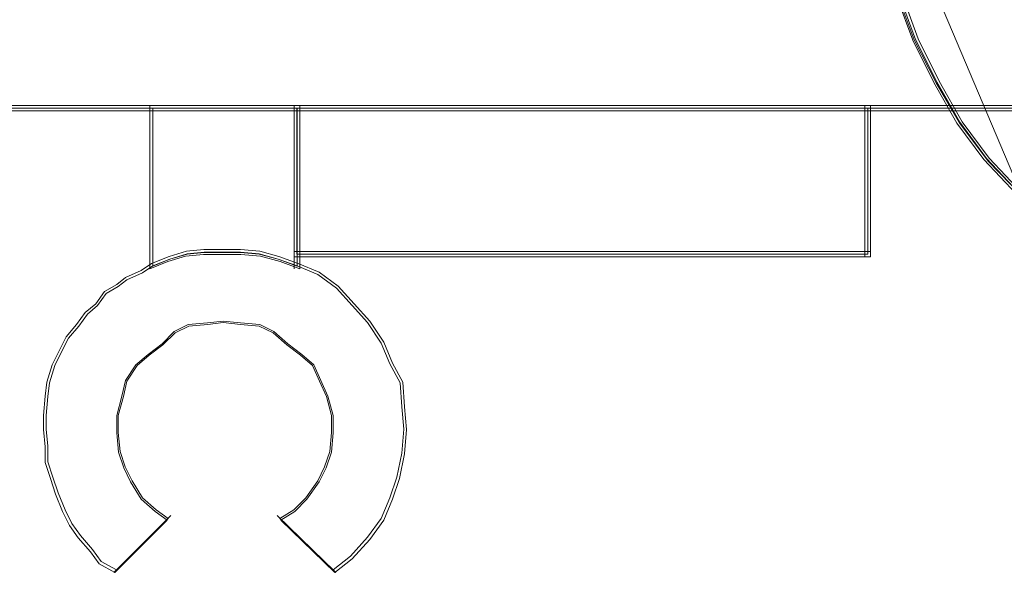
# Model space of a CAD drawing. Header units: millimetres. Extents: x -1290 to 1795, y -4192 to -1311.
# Tile 152 of 256: x 592.64 to 595.39, y -3304.42 to -3302.85. Entities that reach past the tile are written whole.
import ezdxf

# ---------------------------------------------------------------- set-up
doc = ezdxf.new("R2010")
doc.units = ezdxf.units.MM
doc.layers.add('$EL_istn', color=7, linetype='Continuous', lineweight=15)
doc.layers.add('Aparatura', color=7, linetype='Continuous', lineweight=13)
doc.styles.get("Standard").update_dxf_attribs({"font": 'ARIALN.TTF', "width": 0.8})
doc.dimstyles.new('100', dxfattribs={"dimtxt": 15, "dimasz": 10, "dimexe": 1.25, "dimexo": 0.625, "dimtad": 1, "dimdec": 0, "dimtxsty": 'Standard', "dimblk": 'OBLIQUE', "dimcen": 2.5, "dimadec": 0, "dimazin": 0, "dimtfac": 1, "dimtdec": 0, "dimtmove": 0, "dimatfit": 3, "dimldrblk": 'NONE', "dimfxl": 1, "dimarcsym": 0})

# ---------------------------------------------------------------- blocks, each defined once
blk = doc.blocks.new('_Oblique')
at = {"color": 0, "linetype": 'ByBlock', "lineweight": -2}
blk.add_line((-0.5, -0.5), (0.5, 0.5), dxfattribs=at)
blk = doc.blocks.new('*D43')
at = {"layer": '$EL_istn', "color": 0, "linetype": 'Continuous', "lineweight": -2, "ltscale": 0.1}
for p, q in [((605.2914, -3294.7164), (605.2914, -3319.5177)), ((518.0914, -3296.8148), (518.0914, -3319.5177)), ((518.0914, -3318.2677), (605.2914, -3318.2677))]:
    blk.add_line(p, q, dxfattribs=at)
at = {"layer": 'Defpoints', "color": 0}
for p in [(605.2914, -3294.0914), (518.0914, -3296.1898), (605.2914, -3318.2677)]:
    blk.add_point(p, dxfattribs=at)
at = {"layer": '$EL_istn', "color": 0, "linetype": 'ByBlock', "lineweight": -2, "xscale": 5, "yscale": 5, "zscale": 5, "rotation": 180}
blk.add_blockref('_Oblique', (518.0914, -3318.2677), dxfattribs=at)
at = {"layer": '$EL_istn', "color": 0, "linetype": 'ByBlock', "lineweight": -2, "xscale": 5, "yscale": 5, "zscale": 5}
blk.add_blockref('_Oblique', (605.2914, -3318.2677), dxfattribs=at)
at = {"layer": '$EL_istn', "color": 0, "lineweight": 5, "insert": (561.6914, -3313.5581), "char_height": 8, "attachment_point": 5}
blk.add_mtext('436', dxfattribs=at)
blk = doc.blocks.new('_None')

msp = doc.modelspace()

# ---------------------------------------------------------------- linework, layer by layer
at = {"layer": 'Aparatura', "lineweight": 13}
for points in [[(595.4358, -3303.336), (595.3445, -3303.2392), (595.2693, -3303.1371), (595.2048, -3303.0242), (595.1458, -3302.9059), (595.1028, -3302.7877), (595.0759, -3302.664), (595.0544, -3302.535), (595.0491, -3302.4006), (595.0491, -3301.3739), (595.0491, -3301.3739), (589.2159, -3301.3739)], [(595.4428, -3303.3356), (595.3515, -3303.2384), (595.2763, -3303.1359), (595.2118, -3303.0225), (595.1527, -3302.9038), (595.1097, -3302.7851), (595.0829, -3302.6609), (595.0614, -3302.5314), (595.056, -3302.3965), (595.056, -3301.3656), (595.056, -3301.3656), (589.2216, -3301.3656)], [(595.4823, -3301.5213), (595.3907, -3301.6292), (595.3099, -3301.7425), (595.2399, -3301.8612), (595.186, -3301.9906), (595.1483, -3302.1255), (595.1268, -3302.2604), (595.116, -3302.4006), (595.1106, -3302.4006), (595.1053, -3302.4006), (595.0783, -3302.4006), (595.046, -3302.4006), (595.0406, -3302.4006), (595.046, -3302.5355), (595.0676, -3302.6649), (595.0945, -3302.789), (595.1376, -3302.9077), (595.1968, -3303.0264), (595.2614, -3303.1397), (595.3368, -3303.2422), (595.4284, -3303.3393)], [(591.772, -3303.098), (593.0092, -3303.098), (593.2065, -3303.098), (593.4135, -3303.098), (595.0117, -3303.098), (597.2501, -3303.098), (597.2501, -3302.7995), (595.5412, -3302.7995), (595.5123, -3302.7995), (595.5123, -3302.4385), (595.5123, -3302.3952), (595.5123, -3302.2411), (595.3102, -3302.2411), (595.3102, -3302.3952), (595.3102, -3302.4385), (595.3102, -3302.7995), (595.2765, -3302.7995), (594.1067, -3302.7995), (593.9045, -3302.7995), (593.2065, -3302.7995), (592.7107, -3302.7995), (592.5134, -3302.7995)], [(591.772, -3303.098), (593.0092, -3303.098), (593.2065, -3303.098), (593.4135, -3303.098), (595.0117, -3303.098), (597.2501, -3303.098), (597.2501, -3302.7995), (595.5412, -3302.7995), (595.5123, -3302.7995), (595.5123, -3302.4385), (595.5123, -3302.3952), (595.5123, -3302.2411), (595.3102, -3302.2411), (595.3102, -3302.3952), (595.3102, -3302.4385), (595.3102, -3302.7995), (595.2765, -3302.7995), (594.1067, -3302.7995), (593.9045, -3302.7995), (593.2065, -3302.7995), (592.7107, -3302.7995), (592.5134, -3302.7995)], [(591.772, -3303.098), (593.0092, -3303.098), (593.2065, -3303.098), (593.4135, -3303.098), (595.0117, -3303.098), (597.2501, -3303.098), (597.2501, -3302.7995), (595.5412, -3302.7995), (595.5123, -3302.7995), (595.5123, -3302.4385), (595.5123, -3302.3952), (595.5123, -3302.2411), (595.3102, -3302.2411), (595.3102, -3302.3952), (595.3102, -3302.4385), (595.3102, -3302.7995), (595.2765, -3302.7995), (594.1067, -3302.7995), (593.9045, -3302.7995), (593.2065, -3302.7995), (592.7107, -3302.7995), (592.5134, -3302.7995)], [(591.7784, -3303.1055), (593.0158, -3303.1055), (593.2132, -3303.1055), (593.4203, -3303.1055), (595.0188, -3303.1055), (597.2576, -3303.1055), (597.2576, -3302.8018), (595.5484, -3302.8018), (595.5195, -3302.8018), (595.5195, -3302.4344), (595.5195, -3302.3904), (595.5195, -3302.2336), (595.3173, -3302.2336), (595.3173, -3302.3904), (595.3173, -3302.4344), (595.3173, -3302.8018), (595.2836, -3302.8018), (594.1136, -3302.8018), (593.9114, -3302.8018), (593.2132, -3302.8018), (592.7173, -3302.8018), (592.5199, -3302.8018)], [(591.7784, -3303.1055), (593.0158, -3303.1055), (593.2132, -3303.1055), (593.4203, -3303.1055), (595.0188, -3303.1055), (597.2576, -3303.1055), (597.2576, -3302.8018), (595.5484, -3302.8018), (595.5195, -3302.8018), (595.5195, -3302.4344), (595.5195, -3302.3904), (595.5195, -3302.2336), (595.3173, -3302.2336), (595.3173, -3302.3904), (595.3173, -3302.4344), (595.3173, -3302.8018), (595.2836, -3302.8018), (594.1136, -3302.8018), (593.9114, -3302.8018), (593.2132, -3302.8018), (592.7173, -3302.8018), (592.5199, -3302.8018)], [(591.7784, -3303.1055), (593.0158, -3303.1055), (593.2132, -3303.1055), (593.4203, -3303.1055), (595.0188, -3303.1055), (597.2576, -3303.1055), (597.2576, -3302.8018), (595.5484, -3302.8018), (595.5195, -3302.8018), (595.5195, -3302.4344), (595.5195, -3302.3904), (595.5195, -3302.2336), (595.3173, -3302.2336), (595.3173, -3302.3904), (595.3173, -3302.4344), (595.3173, -3302.8018), (595.2836, -3302.8018), (594.1136, -3302.8018), (593.9114, -3302.8018), (593.2132, -3302.8018), (592.7173, -3302.8018), (592.5199, -3302.8018)], [(591.7784, -3303.1055), (593.0158, -3303.1055), (593.2132, -3303.1055), (593.4203, -3303.1055), (595.0188, -3303.1055), (597.2576, -3303.1055), (597.2576, -3302.8018), (595.5484, -3302.8018), (595.5195, -3302.8018), (595.5195, -3302.4344), (595.5195, -3302.3904), (595.5195, -3302.2336), (595.3173, -3302.2336), (595.3173, -3302.3904), (595.3173, -3302.4344), (595.3173, -3302.8018), (595.2836, -3302.8018), (594.1136, -3302.8018), (593.9114, -3302.8018), (593.2132, -3302.8018), (592.7173, -3302.8018), (592.5199, -3302.8018)], [(591.7784, -3303.1055), (593.0158, -3303.1055), (593.2132, -3303.1055), (593.4203, -3303.1055), (595.0188, -3303.1055), (597.2576, -3303.1055), (597.2576, -3302.8018), (595.5484, -3302.8018), (595.5195, -3302.8018), (595.5195, -3302.4344), (595.5195, -3302.3904), (595.5195, -3302.2336), (595.3173, -3302.2336), (595.3173, -3302.3904), (595.3173, -3302.4344), (595.3173, -3302.8018), (595.2836, -3302.8018), (594.1136, -3302.8018), (593.9114, -3302.8018), (593.2132, -3302.8018), (592.7173, -3302.8018), (592.5199, -3302.8018)]]:
    msp.add_lwpolyline(points, dxfattribs=at)
for points in [[(595.0406, -3302.392), (595.0462, -3302.5289), (595.0687, -3302.6603), (595.0967, -3302.7863), (595.1416, -3302.9067), (595.2033, -3303.0272), (595.2706, -3303.1422), (595.3491, -3303.2462), (595.4445, -3303.3448), (595.0406, -3302.392)], [(563.2043, -3303.0901), (593.2142, -3303.0901), (563.2043, -3303.0901)], [(593.0014, -3303.5481), (593.0014, -3303.0901), (593.0014, -3303.5481)], [(593.421, -3303.5133), (593.421, -3303.0901), (593.2062, -3303.0901), (593.0014, -3303.0901), (593.0014, -3303.5481), (593.0513, -3303.5282), (593.1013, -3303.5133), (593.1512, -3303.5083), (593.2012, -3303.5083), (593.2561, -3303.5083), (593.3111, -3303.5133), (593.366, -3303.5282), (593.421, -3303.5481), (593.421, -3303.5133)], [(593.421, -3303.5133), (593.421, -3303.0901), (593.2062, -3303.0901), (593.0014, -3303.0901), (593.0014, -3303.5481), (593.0513, -3303.5282), (593.1013, -3303.5133), (593.1512, -3303.5083), (593.2012, -3303.5083), (593.2561, -3303.5083), (593.3111, -3303.5133), (593.366, -3303.5282), (593.421, -3303.5481), (593.421, -3303.5133)], [(593.421, -3303.5133), (593.421, -3303.0901), (593.2062, -3303.0901), (593.0014, -3303.0901), (593.0014, -3303.5481), (593.0513, -3303.5282), (593.1013, -3303.5133), (593.1512, -3303.5083), (593.2012, -3303.5083), (593.2561, -3303.5083), (593.3111, -3303.5133), (593.366, -3303.5282), (593.421, -3303.5481), (593.421, -3303.5133)], [(593.0014, -3303.0901), (593.0014, -3303.5481), (593.0513, -3303.5282), (593.1013, -3303.5133), (593.1512, -3303.5083), (593.2012, -3303.5083), (593.2561, -3303.5083), (593.3111, -3303.5133), (593.366, -3303.5282), (593.421, -3303.5481), (593.421, -3303.5133), (593.421, -3303.0901), (593.2062, -3303.0901), (593.0014, -3303.0901)], [(593.4134, -3303.5069), (593.4134, -3303.0976), (593.2063, -3303.0976), (593.0089, -3303.0976), (593.0089, -3303.5406), (593.057, -3303.5213), (593.1052, -3303.5069), (593.1534, -3303.5021), (593.2015, -3303.5021), (593.2545, -3303.5021), (593.3075, -3303.5069), (593.3605, -3303.5213), (593.4134, -3303.5406), (593.4134, -3303.5069)], [(593.0089, -3303.0976), (593.0089, -3303.5406), (593.057, -3303.5213), (593.1052, -3303.5069), (593.1534, -3303.5021), (593.2015, -3303.5021), (593.2545, -3303.5021), (593.3075, -3303.5069), (593.3605, -3303.5213), (593.4134, -3303.5406), (593.4134, -3303.5069), (593.4134, -3303.0976), (593.2063, -3303.0976), (593.0089, -3303.0976)], [(593.1984, -3303.0901), (597.2576, -3303.0901), (593.1984, -3303.0901)], [(593.4056, -3303.0901), (593.4056, -3303.5481), (593.4056, -3303.0901)], [(593.4056, -3303.0901), (593.4056, -3303.5147), (595.0191, -3303.5147), (595.0191, -3303.0901), (593.4056, -3303.0901)], [(593.4056, -3303.0901), (593.4056, -3303.5147), (595.0191, -3303.5147), (595.0191, -3303.0901), (593.4056, -3303.0901)], [(593.4056, -3303.0901), (593.4056, -3303.5147), (595.0191, -3303.5147), (595.0191, -3303.0901), (593.4056, -3303.0901)], [(593.4056, -3303.0901), (593.4056, -3303.5147), (595.0191, -3303.5147), (595.0191, -3303.0901), (593.4056, -3303.0901)], [(593.4131, -3303.0976), (593.4131, -3303.5072), (595.0116, -3303.5072), (595.0116, -3303.0976), (593.4131, -3303.0976)], [(593.4131, -3303.0976), (593.4131, -3303.5072), (595.0116, -3303.5072), (595.0116, -3303.0976), (593.4131, -3303.0976)], [(595.0037, -3303.0901), (595.0037, -3303.5147), (595.0037, -3303.0901)], [(593.4164, -3303.5334), (593.3627, -3303.5138), (593.3089, -3303.4991), (593.2551, -3303.4942), (593.2014, -3303.4942), (593.1525, -3303.4942), (593.1036, -3303.4991), (593.0548, -3303.5138), (593.0059, -3303.5334), (592.9766, -3303.553), (592.9326, -3303.5726), (592.9081, -3303.5922), (592.8739, -3303.6117), (592.8495, -3303.646), (592.8202, -3303.6705), (592.7957, -3303.7048), (592.7664, -3303.739), (592.7469, -3303.7782), (592.7273, -3303.8174), (592.7126, -3303.8663), (592.7078, -3303.9055), (592.7029, -3303.9593), (592.7029, -3303.9985), (592.7078, -3304.0474), (592.7078, -3304.0915), (592.7224, -3304.1356), (592.7371, -3304.1796), (592.7566, -3304.2286), (592.7762, -3304.2677), (592.8006, -3304.302), (592.8348, -3304.3412), (592.8593, -3304.3755), (592.9033, -3304.3999), (593.0499, -3304.2531), (593.0157, -3304.2286), (592.9766, -3304.1943), (592.9472, -3304.1454), (592.9277, -3304.1062), (592.913, -3304.0621), (592.9081, -3304.0083), (592.9081, -3303.9593), (592.9228, -3303.9055), (592.9326, -3303.8614), (592.9619, -3303.8174), (592.9961, -3303.788), (593.0352, -3303.7586), (593.0694, -3303.7243), (593.1085, -3303.7048), (593.1623, -3303.6999), (593.2063, -3303.695), (593.2551, -3303.6999), (593.3089, -3303.7048), (593.348, -3303.7243), (593.3871, -3303.7586), (593.4262, -3303.788), (593.4604, -3303.8174), (593.48, -3303.8614), (593.4995, -3303.9055), (593.5142, -3303.9593), (593.5142, -3304.0083), (593.5093, -3304.0621), (593.4946, -3304.1062), (593.4751, -3304.1454), (593.4409, -3304.1943), (593.4067, -3304.2286), (593.3676, -3304.2531), (593.5191, -3304.3999), (593.5679, -3304.3608), (593.6168, -3304.3069), (593.6559, -3304.2531), (593.6804, -3304.1943), (593.6999, -3304.1356), (593.7146, -3304.067), (593.7195, -3303.9985), (593.7146, -3303.9348), (593.7097, -3303.8663), (593.6804, -3303.8125), (593.6559, -3303.7537), (593.6168, -3303.695), (593.5728, -3303.646), (593.5288, -3303.597), (593.4751, -3303.5579), (593.4164, -3303.5334)], [(593.4164, -3303.5334), (593.3627, -3303.5138), (593.3089, -3303.4991), (593.2551, -3303.4942), (593.2014, -3303.4942), (593.1525, -3303.4942), (593.1036, -3303.4991), (593.0548, -3303.5138), (593.0059, -3303.5334), (592.9766, -3303.553), (592.9326, -3303.5726), (592.9081, -3303.5922), (592.8739, -3303.6117), (592.8495, -3303.646), (592.8202, -3303.6705), (592.7957, -3303.7048), (592.7664, -3303.739), (592.7469, -3303.7782), (592.7273, -3303.8174), (592.7126, -3303.8663), (592.7078, -3303.9055), (592.7029, -3303.9593), (592.7029, -3303.9985), (592.7078, -3304.0474), (592.7078, -3304.0915), (592.7224, -3304.1356), (592.7371, -3304.1796), (592.7566, -3304.2286), (592.7762, -3304.2677), (592.8006, -3304.302), (592.8348, -3304.3412), (592.8593, -3304.3755), (592.9033, -3304.3999), (593.0499, -3304.2531), (593.0157, -3304.2286), (592.9766, -3304.1943), (592.9472, -3304.1454), (592.9277, -3304.1062), (592.913, -3304.0621), (592.9081, -3304.0083), (592.9081, -3303.9593), (592.9228, -3303.9055), (592.9326, -3303.8614), (592.9619, -3303.8174), (592.9961, -3303.788), (593.0352, -3303.7586), (593.0694, -3303.7243), (593.1085, -3303.7048), (593.1623, -3303.6999), (593.2063, -3303.695), (593.2551, -3303.6999), (593.3089, -3303.7048), (593.348, -3303.7243), (593.3871, -3303.7586), (593.4262, -3303.788), (593.4604, -3303.8174), (593.48, -3303.8614), (593.4995, -3303.9055), (593.5142, -3303.9593), (593.5142, -3304.0083), (593.5093, -3304.0621), (593.4946, -3304.1062), (593.4751, -3304.1454), (593.4409, -3304.1943), (593.4067, -3304.2286), (593.3676, -3304.2531), (593.5191, -3304.3999), (593.5679, -3304.3608), (593.6168, -3304.3069), (593.6559, -3304.2531), (593.6804, -3304.1943), (593.6999, -3304.1356), (593.7146, -3304.067), (593.7195, -3303.9985), (593.7146, -3303.9348), (593.7097, -3303.8663), (593.6804, -3303.8125), (593.6559, -3303.7537), (593.6168, -3303.695), (593.5728, -3303.646), (593.5288, -3303.597), (593.4751, -3303.5579), (593.4164, -3303.5334)], [(593.4164, -3303.5334), (593.3627, -3303.5138), (593.3089, -3303.4991), (593.2551, -3303.4942), (593.2014, -3303.4942), (593.1525, -3303.4942), (593.1036, -3303.4991), (593.0548, -3303.5138), (593.0059, -3303.5334), (592.9766, -3303.553), (592.9326, -3303.5726), (592.9081, -3303.5922), (592.8739, -3303.6117), (592.8495, -3303.646), (592.8202, -3303.6705), (592.7957, -3303.7048), (592.7664, -3303.739), (592.7469, -3303.7782), (592.7273, -3303.8174), (592.7126, -3303.8663), (592.7078, -3303.9055), (592.7029, -3303.9593), (592.7029, -3303.9985), (592.7078, -3304.0474), (592.7078, -3304.0915), (592.7224, -3304.1356), (592.7371, -3304.1796), (592.7566, -3304.2286), (592.7762, -3304.2677), (592.8006, -3304.302), (592.8348, -3304.3412), (592.8593, -3304.3755), (592.9033, -3304.3999), (593.0499, -3304.2531), (593.0157, -3304.2286), (592.9766, -3304.1943), (592.9472, -3304.1454), (592.9277, -3304.1062), (592.913, -3304.0621), (592.9081, -3304.0083), (592.9081, -3303.9593), (592.9228, -3303.9055), (592.9326, -3303.8614), (592.9619, -3303.8174), (592.9961, -3303.788), (593.0352, -3303.7586), (593.0694, -3303.7243), (593.1085, -3303.7048), (593.1623, -3303.6999), (593.2063, -3303.695), (593.2551, -3303.6999), (593.3089, -3303.7048), (593.348, -3303.7243), (593.3871, -3303.7586), (593.4262, -3303.788), (593.4604, -3303.8174), (593.48, -3303.8614), (593.4995, -3303.9055), (593.5142, -3303.9593), (593.5142, -3304.0083), (593.5093, -3304.0621), (593.4946, -3304.1062), (593.4751, -3304.1454), (593.4409, -3304.1943), (593.4067, -3304.2286), (593.3676, -3304.2531), (593.5191, -3304.3999), (593.5679, -3304.3608), (593.6168, -3304.3069), (593.6559, -3304.2531), (593.6804, -3304.1943), (593.6999, -3304.1356), (593.7146, -3304.067), (593.7195, -3303.9985), (593.7146, -3303.9348), (593.7097, -3303.8663), (593.6804, -3303.8125), (593.6559, -3303.7537), (593.6168, -3303.695), (593.5728, -3303.646), (593.5288, -3303.597), (593.4751, -3303.5579), (593.4164, -3303.5334)], [(593.2014, -3303.4942), (593.1525, -3303.4942), (593.1036, -3303.4991), (593.0548, -3303.5138), (593.0059, -3303.5334), (592.9766, -3303.553), (592.9326, -3303.5726), (592.9081, -3303.5922), (592.8739, -3303.6117), (592.8495, -3303.646), (592.8202, -3303.6705), (592.7957, -3303.7048), (592.7664, -3303.739), (592.7469, -3303.7782), (592.7273, -3303.8174), (592.7126, -3303.8663), (592.7078, -3303.9055), (592.7029, -3303.9593), (592.7029, -3303.9985), (592.7078, -3304.0474), (592.7078, -3304.0915), (592.7224, -3304.1356), (592.7371, -3304.1796), (592.7566, -3304.2286), (592.7762, -3304.2677), (592.8006, -3304.302), (592.8348, -3304.3412), (592.8593, -3304.3755), (592.9033, -3304.3999), (593.0499, -3304.2531), (593.0157, -3304.2286), (592.9766, -3304.1943), (592.9472, -3304.1454), (592.9277, -3304.1062), (592.913, -3304.0621), (592.9081, -3304.0083), (592.9081, -3303.9593), (592.9228, -3303.9055), (592.9326, -3303.8614), (592.9619, -3303.8174), (592.9961, -3303.788), (593.0352, -3303.7586), (593.0694, -3303.7243), (593.1085, -3303.7048), (593.1623, -3303.6999), (593.2063, -3303.695), (593.2551, -3303.6999), (593.3089, -3303.7048), (593.348, -3303.7243), (593.3871, -3303.7586), (593.4262, -3303.788), (593.4604, -3303.8174), (593.48, -3303.8614), (593.4995, -3303.9055), (593.5142, -3303.9593), (593.5142, -3304.0083), (593.5093, -3304.0621), (593.4946, -3304.1062), (593.4751, -3304.1454), (593.4409, -3304.1943), (593.4067, -3304.2286), (593.3676, -3304.2531), (593.5191, -3304.3999), (593.5679, -3304.3608), (593.6168, -3304.3069), (593.6559, -3304.2531), (593.6804, -3304.1943), (593.6999, -3304.1356), (593.7146, -3304.067), (593.7195, -3303.9985), (593.7146, -3303.9348), (593.7097, -3303.8663), (593.6804, -3303.8125), (593.6559, -3303.7537), (593.6168, -3303.695), (593.5728, -3303.646), (593.5288, -3303.597), (593.4751, -3303.5579), (593.4164, -3303.5334), (593.3627, -3303.5138), (593.3089, -3303.4991), (593.2551, -3303.4942), (593.2014, -3303.4942)], [(593.4134, -3303.5403), (593.3604, -3303.521), (593.3075, -3303.5066), (593.2545, -3303.5018), (593.2015, -3303.5018), (593.1534, -3303.5018), (593.1052, -3303.5066), (593.0571, -3303.521), (593.0089, -3303.5403), (592.98, -3303.5596), (592.9367, -3303.5788), (592.9126, -3303.5981), (592.8789, -3303.6173), (592.8548, -3303.651), (592.826, -3303.6751), (592.8019, -3303.7088), (592.773, -3303.7425), (592.7537, -3303.781), (592.7345, -3303.8195), (592.72, -3303.8677), (592.7152, -3303.9062), (592.7104, -3303.9591), (592.7104, -3303.9976), (592.7152, -3304.0458), (592.7152, -3304.0891), (592.7297, -3304.1324), (592.7441, -3304.1758), (592.7634, -3304.2239), (592.7826, -3304.2624), (592.8067, -3304.2961), (592.8404, -3304.3346), (592.8645, -3304.3683), (592.9078, -3304.3924), (593.0523, -3304.248), (593.0186, -3304.2239), (592.98, -3304.1902), (592.9511, -3304.1421), (592.9319, -3304.1035), (592.9174, -3304.0602), (592.9126, -3304.0073), (592.9126, -3303.9591), (592.9271, -3303.9062), (592.9367, -3303.8628), (592.9656, -3303.8195), (592.9993, -3303.7906), (593.0378, -3303.7617), (593.0715, -3303.728), (593.11, -3303.7088), (593.163, -3303.704), (593.2063, -3303.6992), (593.2545, -3303.704), (593.3075, -3303.7088), (593.346, -3303.728), (593.3845, -3303.7617), (593.423, -3303.7906), (593.4567, -3303.8195), (593.476, -3303.8628), (593.4953, -3303.9062), (593.5097, -3303.9591), (593.5097, -3304.0073), (593.5049, -3304.0602), (593.4904, -3304.1035), (593.4712, -3304.1421), (593.4375, -3304.1902), (593.4038, -3304.2239), (593.3652, -3304.248), (593.5145, -3304.3924), (593.5627, -3304.3539), (593.6108, -3304.3009), (593.6493, -3304.248), (593.6734, -3304.1902), (593.6927, -3304.1324), (593.7071, -3304.065), (593.7119, -3303.9976), (593.7071, -3303.9351), (593.7023, -3303.8677), (593.6734, -3303.8147), (593.6493, -3303.7569), (593.6108, -3303.6992), (593.5675, -3303.651), (593.5241, -3303.6029), (593.4712, -3303.5644), (593.4134, -3303.5403)], [(593.2015, -3303.5018), (593.1534, -3303.5018), (593.1052, -3303.5066), (593.0571, -3303.521), (593.0089, -3303.5403), (592.98, -3303.5596), (592.9367, -3303.5788), (592.9126, -3303.5981), (592.8789, -3303.6173), (592.8548, -3303.651), (592.826, -3303.6751), (592.8019, -3303.7088), (592.773, -3303.7425), (592.7537, -3303.781), (592.7345, -3303.8195), (592.72, -3303.8677), (592.7152, -3303.9062), (592.7104, -3303.9591), (592.7104, -3303.9976), (592.7152, -3304.0458), (592.7152, -3304.0891), (592.7297, -3304.1324), (592.7441, -3304.1758), (592.7634, -3304.2239), (592.7826, -3304.2624), (592.8067, -3304.2961), (592.8404, -3304.3346), (592.8645, -3304.3683), (592.9078, -3304.3924), (593.0523, -3304.248), (593.0186, -3304.2239), (592.98, -3304.1902), (592.9511, -3304.1421), (592.9319, -3304.1035), (592.9174, -3304.0602), (592.9126, -3304.0073), (592.9126, -3303.9591), (592.9271, -3303.9062), (592.9367, -3303.8628), (592.9656, -3303.8195), (592.9993, -3303.7906), (593.0378, -3303.7617), (593.0715, -3303.728), (593.11, -3303.7088), (593.163, -3303.704), (593.2063, -3303.6992), (593.2545, -3303.704), (593.3075, -3303.7088), (593.346, -3303.728), (593.3845, -3303.7617), (593.423, -3303.7906), (593.4567, -3303.8195), (593.476, -3303.8628), (593.4953, -3303.9062), (593.5097, -3303.9591), (593.5097, -3304.0073), (593.5049, -3304.0602), (593.4904, -3304.1035), (593.4712, -3304.1421), (593.4375, -3304.1902), (593.4038, -3304.2239), (593.3652, -3304.248), (593.5145, -3304.3924), (593.5627, -3304.3539), (593.6108, -3304.3009), (593.6493, -3304.248), (593.6734, -3304.1902), (593.6927, -3304.1324), (593.7071, -3304.065), (593.7119, -3303.9976), (593.7071, -3303.9351), (593.7023, -3303.8677), (593.6734, -3303.8147), (593.6493, -3303.7569), (593.6108, -3303.6992), (593.5675, -3303.651), (593.5241, -3303.6029), (593.4712, -3303.5644), (593.4134, -3303.5403), (593.3604, -3303.521), (593.3075, -3303.5066), (593.2545, -3303.5018), (593.2015, -3303.5018)], [(595.0191, -3303.4993), (593.4056, -3303.4993), (595.0191, -3303.4993)], [(593.0601, -3304.2401), (592.8999, -3304.3999), (593.0601, -3304.2401)], [(593.3575, -3304.2401), (593.522, -3304.3999), (593.3575, -3304.2401)]]:
    msp.add_lwpolyline(points, close=True, dxfattribs=at)

# ---------------------------------------------------------------- dimensions: what is measured, and where the dimension line sits
at = {"layer": '$EL_istn', "linetype": 'Continuous', "lineweight": 5, "ltscale": 0.1}
dim = msp.add_linear_dim(base=(605.2914, -3318.2677), p1=(518.0914, -3296.1898), p2=(605.2914, -3294.0914), dimstyle='100', override={"dimtxt": 8, "dimasz": 5, "dimlfac": 5, "dimfxl": 35, "dimfxlon": 0}, dxfattribs=at)
dim.commit()
dim.dimension.update_dxf_attribs({"geometry": '*D43', "text_midpoint": (561.6914, -3313.5581)})

doc.saveas('drawing.dxf')
